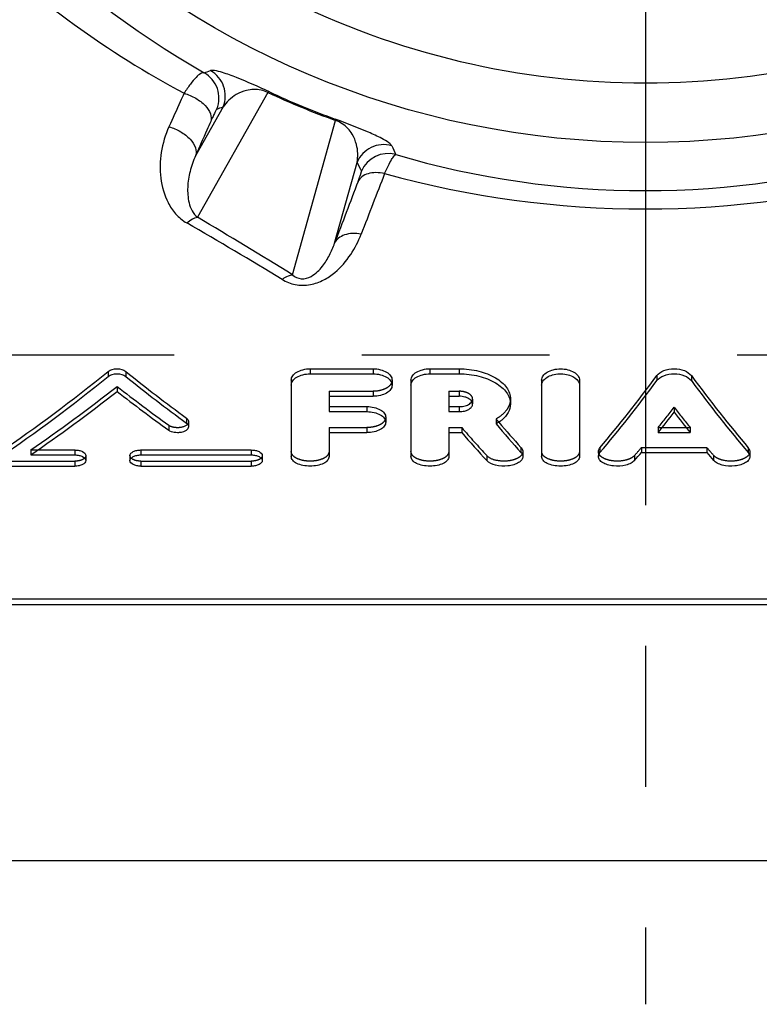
# Model space of a CAD drawing. Header units: millimetres. Extents: x 433 to 567, y 440 to 560.
# Tile 2 of 6: x 478 to 504, y 440 to 474. Entities that reach past the tile are written whole.
import ezdxf

# ---------------------------------------------------------------- set-up
doc = ezdxf.new("R2010")
doc.units = ezdxf.units.MM
doc.header["$LTSCALE"] = 65.185185
doc.linetypes.add('CENTER', pattern=[0.6, 0.375, -0.075, 0.075, -0.075])
doc.linetypes.add('HIDDEN', pattern=[0.2, 0.1, -0.1])
for name, color, linetype in [('ACHSEN_S', 7, 'CONTINUOUS'), ('FASEN', 7, 'CONTINUOUS'), ('FLAECHEN', 7, 'CONTINUOUS'), ('KONST.EL_MIT_GEO', 7, 'CONTINUOUS')]:
    doc.layers.add(name, color=color, linetype=linetype)

msp = doc.modelspace()

# ---------------------------------------------------------------- linework, layer by layer
at = {"layer": 'ACHSEN_S', "color": 2, "linetype": 'CENTER'}
msp.add_line((500, 560), (500, 440), dxfattribs=at)
at = {"layer": 'FASEN', "color": 7, "linetype": 'CONTINUOUS'}
msp.add_circle((500, 500), 30.07, dxfattribs=at)
msp.add_arc((500, 500), 28, 243.2587, 296.7413, dxfattribs=at)
at = {"layer": 'FLAECHEN', "color": 8, "linetype": 'HIDDEN'}
msp.add_line((438, 462.553), (562, 462.553), dxfattribs=at)
at = {"layer": 'KONST.EL_MIT_GEO', "color": 7, "linetype": 'CONTINUOUS'}
for p, q in [((486.887, 471.669), (484.439, 467.333)), ((485.331, 471.169), (484.374, 469.473)), ((487.747, 465.331), (489.24, 470.695)), ((489.203, 466.43), (489.986, 469.241)), ((488.355, 462.072), (490.544, 462.072)), ((488.355, 462.072), (488.355, 461.897)), ((490.544, 462.072), (490.544, 461.897)), ((492.513, 462.072), (493.533, 462.072)), ((492.513, 462.072), (492.513, 461.897)), ((493.533, 462.072), (493.533, 461.897)), ((481.341, 461.979), (481.341, 461.804)), ((481.954, 461.979), (481.954, 461.804)), ((487.698, 461.677), (487.698, 459.023)), ((488.355, 461.897), (490.544, 461.897)), ((491.2, 461.677), (491.2, 461.503)), ((491.857, 461.677), (491.857, 459.023)), ((492.513, 461.897), (493.533, 461.897)), ((496.396, 461.677), (496.396, 459.023)), ((497.709, 461.677), (497.709, 459.023)), ((500.396, 461.835), (500.396, 461.661)), ((501.598, 461.835), (501.598, 461.661)), ((489.011, 461.117), (490.544, 461.117)), ((489.011, 461.117), (489.011, 460.584)), ((493.17, 461.117), (493.533, 461.117)), ((493.17, 461.117), (493.17, 460.584)), ((489.011, 460.758), (490.325, 460.758)), ((490.325, 460.758), (490.325, 460.584)), ((493.17, 460.758), (493.533, 460.758)), ((493.533, 460.758), (493.533, 460.584)), ((484.055, 460.36), (484.055, 460.187)), ((489.011, 460.584), (490.325, 460.584)), ((490.981, 460.391), (490.981, 460.217)), ((493.17, 460.584), (493.533, 460.584)), ((484.132, 460.234), (484.132, 460.061)), ((500.579, 460.031), (501.415, 460.031)), ((489.011, 459.858), (490.325, 459.858)), ((489.011, 459.858), (489.011, 459.023)), ((493.17, 459.858), (493.619, 459.858)), ((493.17, 459.858), (493.17, 459.023)), ((500.438, 459.858), (501.556, 459.858)), ((478.898, 459.252), (480.181, 459.252)), ((480.181, 459.252), (480.181, 459.079)), ((482.479, 459.252), (486.309, 459.252)), ((482.479, 459.252), (482.479, 459.079)), ((486.309, 459.252), (486.309, 459.079)), ((495.678, 459.339), (495.678, 459.166)), ((498.422, 459.332), (498.422, 459.159)), ((503.572, 459.332), (503.572, 459.159)), ((478.648, 459.079), (480.181, 459.079)), ((480.564, 459.057), (480.564, 458.883)), ((482.096, 459.057), (482.096, 458.883)), ((482.479, 459.079), (486.309, 459.079)), ((486.692, 459.057), (486.692, 458.883)), ((495.74, 459.196), (495.74, 459.023)), ((498.366, 459.196), (498.366, 459.023)), ((499.86, 459.164), (502.133, 459.164)), ((503.628, 459.196), (503.628, 459.023)), ((477.883, 458.691), (480.181, 458.691)), ((482.479, 458.691), (486.309, 458.691)), ((468.912, 454.08), (531.088, 454.08)), ((468.912, 453.887), (531.088, 453.887)), ((438, 445), (562, 445))]:
    msp.add_line(p, q, dxfattribs=at)
at = {"layer": 'KONST.EL_MIT_GEO', "color": 8, "linetype": 'HIDDEN'}
for p, q in [((481.648, 461.461), (481.648, 461.287)), ((489.011, 461.291), (490.544, 461.291)), ((489.011, 461.291), (489.011, 461.117)), ((490.544, 461.291), (490.544, 461.117)), ((493.17, 461.291), (493.533, 461.291)), ((493.17, 461.291), (493.17, 461.117)), ((493.533, 461.291), (493.533, 461.117)), ((493.998, 461.022), (493.998, 460.849)), ((495.312, 461.022), (495.312, 460.849)), ((500.997, 460.733), (500.997, 460.559)), ((494.814, 460.329), (494.814, 460.155)), ((483.442, 460.109), (483.442, 459.935)), ((489.011, 460.031), (490.325, 460.031)), ((489.011, 460.031), (489.011, 459.858)), ((490.325, 460.031), (490.325, 459.858)), ((493.17, 460.031), (493.619, 460.031)), ((493.17, 460.031), (493.17, 459.858)), ((493.619, 460.031), (493.619, 459.858)), ((500.438, 460.031), (500.579, 460.031)), ((500.438, 460.031), (500.438, 459.858)), ((501.415, 460.031), (501.556, 460.031)), ((501.556, 460.031), (501.556, 459.858)), ((478.648, 459.252), (478.898, 459.252)), ((478.648, 459.252), (478.648, 459.079)), ((499.86, 459.337), (502.133, 459.337)), ((499.86, 459.337), (499.86, 459.164)), ((502.133, 459.337), (502.133, 459.164)), ((494.488, 459.055), (494.488, 458.881)), ((499.624, 459.061), (499.624, 458.888)), ((502.37, 459.061), (502.37, 458.888)), ((477.883, 458.864), (480.181, 458.864)), ((480.181, 458.864), (480.181, 458.691)), ((482.479, 458.864), (486.309, 458.864)), ((482.479, 458.864), (482.479, 458.691)), ((486.309, 458.864), (486.309, 458.691))]:
    msp.add_line(p, q, dxfattribs=at)
at = {"layer": 'KONST.EL_MIT_GEO', "color": 7, "linetype": 'CONTINUOUS'}
for centre, radius, start, end in [((500.411, 499.784), 31.629, 208.8483, 240.1611), ((452.788, 559.322), 92.634, 290.13374, 290.27516), ((484.187, 471.474), 1.001, 337.5795, 60.925), ((484.406, 471.55), 1.001, 337.5785, 61.1955), ((498.881, 497.298), 28.296, 244.9203, 250.0797), ((498.514, 496.412), 27.299, 244.9091, 250.0909), ((452.941, 563.205), 97.57, 289.25233, 289.38844), ((490.91, 468.856), 1.001, 73.8045, 157.4215), ((491.059, 468.546), 1.001, 74.2076, 157.4223), ((575.495, 508.637), 92.814, 204.72392, 204.93379), ((578.136, 511.5), 97.756, 205.61301, 205.81499), ((500, 498.945), 30.685, 253.591, 286.409), ((1043.696, 253.551), 593.205, 158.71876, 158.936815), ((500, 501.629), 34.005, 254.5507, 285.4489), ((1063.521, 249.803), 613.814, 159.119459, 159.334052), ((401.266, 323.634), 165.679, 58.68402, 60.01385), ((400.709, 325.22), 164.945, 58.15125, 59.49436)]:
    msp.add_arc(centre, radius, start, end, dxfattribs=at)
for centre, major_axis, ratio, start_param, end_param in [((477.118, 500), (25.961, 45.435), 0.533628, -2.30915, -2.202891), ((477.118, 500), (26.07, 45.626), 0.533628, -2.309204, -2.203393), ((486.189, 500), (-26.082, 45.409), 0.534413, -4.082174, -4.022949), ((486.189, 500), (-26.191, 45.6), 0.534413, -4.081672, -4.022698), ((498.016, 500), (12.065, 47.3), 0.360812, -2.506826, -2.412121), ((498.016, 500), (12.116, 47.499), 0.360812, -2.506907, -2.412602), ((503.977, 500), (-12.065, 47.3), 0.360812, -3.871064, -3.776359), ((503.977, 500), (-12.116, 47.499), 0.360812, -3.870584, -3.776278), ((478.075, 500), (26.07, 45.626), 0.533628, -2.305983, -2.221707), ((485.232, 500), (-26.191, 45.6), 0.534413, -4.063349, -4.013047), ((499.451, 500), (12.116, 47.499), 0.360812, -2.479169, -2.452502), ((502.543, 500), (-12.116, 47.499), 0.360812, 2.452502, 2.479169), ((496.114, 500), (-13.063, 47.442), 0.379473, -3.827777, -3.788885), ((496.114, 500), (-13.008, 47.243), 0.379473, 2.459508, 2.494218), ((494.665, 500), (-13.063, 47.442), 0.379473, -3.81635, -3.777249), ((499.451, 500), (12.116, 47.499), 0.360812, -2.517996, -2.506716), ((502.543, 500), (-12.116, 47.499), 0.360812, -3.776469, -3.765189)]:
    msp.add_ellipse(centre, major_axis=major_axis, ratio=ratio, start_param=start_param, end_param=end_param, dxfattribs=at)
at = {"layer": 'KONST.EL_MIT_GEO', "color": 8, "linetype": 'HIDDEN'}
for centre, major_axis, ratio, start_param, end_param in [((478.075, 500), (25.961, 45.435), 0.533628, -2.305915, -2.221283), ((485.232, 500), (-26.082, 45.409), 0.534413, -4.063773, -4.013258), ((499.451, 500), (12.065, 47.3), 0.360812, -2.478971, -2.452191), ((502.543, 500), (-12.065, 47.3), 0.360812, -3.830995, -3.804214), ((496.114, 500), (-13.008, 47.243), 0.379473, -3.828024, -3.823677), ((494.665, 500), (-13.008, 47.243), 0.379473, -3.816548, -3.777283), ((499.451, 500), (12.065, 47.3), 0.360812, -2.517962, -2.506634), ((502.543, 500), (-12.065, 47.3), 0.360812, -3.776552, -3.765223)]:
    msp.add_ellipse(centre, major_axis=major_axis, ratio=ratio, start_param=start_param, end_param=end_param, dxfattribs=at)
at = {"layer": 'KONST.EL_MIT_GEO', "color": 7, "linetype": 'CONTINUOUS'}
for points, knots in [([(471.077, 484.015), (472.602, 481.41), (476.393, 476.625), (481.336, 473.056), (483.977, 471.64)], [0, 0, 0, 0, 0.501836, 1, 1, 1, 1]), ([(484.674, 472.348), (484.636, 472.361), (484.52, 472.316), (484.371, 472.174), (484.176, 471.941), (484.047, 471.749), (483.977, 471.64)], [0, 0, 0, 0, 0.116759, 0.321233, 0.619618, 1, 1, 1, 1]), ([(486.937, 471.689), (486.562, 471.865), (486.025, 472.104), (485.386, 472.343), (485.099, 472.424), (484.956, 472.439), (484.907, 472.434), (484.888, 472.427)], [0, 0, 0, 0, 0.567831, 0.803069, 0.933312, 0.973152, 1, 1, 1, 1]), ([(483.977, 471.64), (483.933, 471.543), (483.758, 471.155), (483.582, 470.767), (483.451, 470.477)], [0, 0, 0, 0, 0.251941, 1, 1, 1, 1]), ([(483.977, 471.64), (484.118, 471.6), (484.383, 471.487), (484.703, 471.244), (484.909, 470.963), (484.93, 470.744), (484.901, 470.661)], [0, 0, 0, 0, 0.301055, 0.584425, 0.818568, 1, 1, 1, 1]), ([(486.887, 471.669), (486.738, 471.746), (486.476, 471.796), (486.099, 471.742), (485.798, 471.617), (485.527, 471.411), (485.389, 471.251), (485.331, 471.169)], [0, 0, 0, 0, 0.284002, 0.427656, 0.644637, 0.828592, 1, 1, 1, 1]), ([(486.937, 471.689), (486.934, 471.689), (486.915, 471.689), (486.899, 471.678), (486.887, 471.669)], [0, 0, 0, 0, 0.188182, 1, 1, 1, 1]), ([(485.112, 471.092), (485.109, 471.09), (485.101, 471.078), (485.087, 471.056), (485.068, 471.019), (485.031, 470.946), (484.974, 470.825), (484.927, 470.72), (484.901, 470.661)], [0, 0, 0, 0, 0.026008, 0.082138, 0.168212, 0.283135, 0.593941, 1, 1, 1, 1]), ([(484.901, 470.661), (484.856, 470.561), (484.681, 470.165), (484.506, 469.769), (484.374, 469.473)], [0, 0, 0, 0, 0.251951, 1, 1, 1, 1]), ([(489.218, 470.744), (489.22, 470.742), (489.234, 470.729), (489.238, 470.709), (489.24, 470.695)], [0, 0, 0, 0, 0.18808, 1, 1, 1, 1]), ([(491.189, 469.818), (491.181, 469.835), (491.149, 469.874), (491.037, 469.964), (490.777, 470.11), (490.157, 470.393), (489.608, 470.603), (489.218, 470.744)], [0, 0, 0, 0, 0.026847, 0.066686, 0.196922, 0.432144, 1, 1, 1, 1]), ([(489.986, 469.241), (490.003, 469.34), (490.018, 469.551), (489.972, 469.887), (489.848, 470.189), (489.62, 470.494), (489.399, 470.643), (489.24, 470.695)], [0, 0, 0, 0, 0.171402, 0.355351, 0.57232, 0.715959, 1, 1, 1, 1]), ([(483.451, 470.477), (483.323, 470.195), (483.147, 469.605), (483.121, 468.692), (483.327, 467.953), (483.673, 467.432), (483.926, 467.22), (484.071, 467.136)], [0, 0, 0, 0, 0.252057, 0.494937, 0.736855, 0.863502, 1, 1, 1, 1]), ([(483.451, 470.477), (483.593, 470.438), (483.861, 470.325), (484.183, 470.076), (484.388, 469.785), (484.405, 469.559), (484.374, 469.473)], [0, 0, 0, 0, 0.297573, 0.579006, 0.814133, 1, 1, 1, 1]), ([(484.374, 469.473), (484.292, 469.298), (484.166, 468.94), (484.083, 468.384), (484.115, 467.826), (484.285, 467.453), (484.439, 467.333)], [0, 0, 0, 0, 0.256431, 0.501049, 0.740759, 1, 1, 1, 1]), ([(490.942, 468.852), (490.983, 468.945), (491.058, 469.109), (491.166, 469.314), (491.245, 469.439), (491.298, 469.495), (491.322, 469.509), (491.332, 469.509)], [0, 0, 0, 0, 0.394534, 0.69827, 0.899849, 0.961496, 1, 1, 1, 1]), ([(490.018, 468.579), (490.036, 468.627), (490.068, 468.71), (490.102, 468.807), (490.121, 468.867), (490.13, 468.897), (490.134, 468.917), (490.136, 468.927), (490.135, 468.93)], [0, 0, 0, 0, 0.411253, 0.721382, 0.834668, 0.91896, 0.973844, 1, 1, 1, 1]), ([(490.942, 468.852), (490.842, 468.874), (490.647, 468.896), (490.373, 468.863), (490.149, 468.761), (490.048, 468.642), (490.018, 468.579)], [0, 0, 0, 0, 0.297631, 0.565706, 0.797216, 1, 1, 1, 1]), ([(484.071, 467.136), (484.13, 467.189), (484.243, 467.274), (484.378, 467.326), (484.439, 467.333)], [0, 0, 0, 0, 0.562901, 1, 1, 1, 1]), ([(490.126, 466.747), (490.027, 466.766), (489.832, 466.783), (489.558, 466.737), (489.334, 466.621), (489.233, 466.496), (489.203, 466.43)], [0, 0, 0, 0, 0.290539, 0.555439, 0.789517, 1, 1, 1, 1]), ([(487.379, 465.176), (487.519, 465.091), (487.841, 464.961), (488.358, 464.964), (488.828, 465.137), (489.323, 465.477), (489.783, 466.012), (490.031, 466.5), (490.126, 466.747)], [0, 0, 0, 0, 0.136343, 0.282403, 0.420645, 0.547277, 0.779612, 1, 1, 1, 1]), ([(487.747, 465.331), (487.829, 465.26), (488.052, 465.153), (488.379, 465.253), (488.611, 465.435), (488.781, 465.625), (488.916, 465.819), (489.066, 466.083), (489.154, 466.29), (489.203, 466.43)], [0, 0, 0, 0, 0.154239, 0.322647, 0.453649, 0.570874, 0.681936, 0.789678, 1, 1, 1, 1]), ([(487.379, 465.176), (487.41, 465.199), (487.521, 465.273), (487.652, 465.327), (487.747, 465.331)], [0, 0, 0, 0, 0.289415, 1, 1, 1, 1]), ([(481.341, 461.979), (481.424, 462.046), (481.647, 462.097), (481.871, 462.046), (481.954, 461.979)], [0, 0, 0, 0, 0.499894, 1, 1, 1, 1]), ([(487.698, 461.677), (487.698, 461.73), (487.742, 461.847), (487.896, 461.971), (488.108, 462.053), (488.27, 462.072), (488.355, 462.072)], [0, 0, 0, 0, 0.189359, 0.418899, 0.695054, 1, 1, 1, 1]), ([(490.544, 462.072), (490.628, 462.072), (490.79, 462.053), (491.002, 461.971), (491.156, 461.847), (491.2, 461.73), (491.2, 461.677)], [0, 0, 0, 0, 0.304987, 0.581109, 0.810645, 1, 1, 1, 1]), ([(491.857, 461.677), (491.857, 461.73), (491.901, 461.847), (492.054, 461.971), (492.267, 462.053), (492.429, 462.072), (492.513, 462.072)], [0, 0, 0, 0, 0.189359, 0.418899, 0.695054, 1, 1, 1, 1]), ([(493.533, 462.072), (493.762, 462.072), (494.2, 462.021), (494.7, 461.832), (495.011, 461.61), (495.225, 461.383), (495.312, 461.161), (495.312, 461.023)], [0, 0, 0, 0, 0.306414, 0.583707, 0.705327, 0.814194, 1, 1, 1, 1]), ([(496.396, 461.677), (496.396, 461.73), (496.44, 461.847), (496.594, 461.971), (496.806, 462.053), (497.053, 462.081), (497.299, 462.053), (497.512, 461.971), (497.665, 461.847), (497.709, 461.73), (497.709, 461.677)], [0, 0, 0, 0, 0.094688, 0.209449, 0.347526, 0.5, 0.652475, 0.790552, 0.905312, 1, 1, 1, 1]), ([(500.396, 461.835), (500.454, 461.915), (500.654, 462.037), (500.997, 462.091), (501.34, 462.037), (501.539, 461.915), (501.598, 461.835)], [0, 0, 0, 0, 0.22404, 0.5, 0.77596, 1, 1, 1, 1]), ([(481.341, 461.804), (481.424, 461.871), (481.647, 461.923), (481.871, 461.871), (481.954, 461.804)], [0, 0, 0, 0, 0.499894, 1, 1, 1, 1]), ([(487.698, 461.503), (487.698, 461.556), (487.742, 461.672), (487.896, 461.797), (488.108, 461.879), (488.27, 461.897), (488.355, 461.897)], [0, 0, 0, 0, 0.189289, 0.418811, 0.694997, 1, 1, 1, 1]), ([(490.544, 461.897), (490.628, 461.897), (490.79, 461.879), (491.002, 461.797), (491.156, 461.672), (491.2, 461.556), (491.2, 461.503)], [0, 0, 0, 0, 0.305045, 0.581198, 0.810716, 1, 1, 1, 1]), ([(491.857, 461.503), (491.857, 461.556), (491.901, 461.672), (492.054, 461.797), (492.267, 461.879), (492.429, 461.897), (492.513, 461.897)], [0, 0, 0, 0, 0.189289, 0.418811, 0.694997, 1, 1, 1, 1]), ([(493.533, 461.897), (493.762, 461.897), (494.2, 461.847), (494.7, 461.657), (495.011, 461.436), (495.225, 461.209), (495.312, 460.987), (495.312, 460.849)], [0, 0, 0, 0, 0.306465, 0.583784, 0.705401, 0.814252, 1, 1, 1, 1]), ([(496.396, 461.503), (496.396, 461.554), (496.436, 461.665), (496.579, 461.788), (496.779, 461.871), (497.014, 461.906), (497.255, 461.886), (497.513, 461.808), (497.682, 461.662), (497.705, 461.55)], [0, 0, 0, 0, 0.093895, 0.206642, 0.342014, 0.492549, 0.645296, 0.786648, 1, 1, 1, 1]), ([(500.396, 461.661), (500.454, 461.74), (500.654, 461.863), (500.997, 461.916), (501.34, 461.863), (501.539, 461.74), (501.598, 461.661)], [0, 0, 0, 0, 0.224017, 0.5, 0.775983, 1, 1, 1, 1]), ([(491.2, 461.503), (491.2, 461.451), (491.156, 461.335), (491.002, 461.213), (490.79, 461.135), (490.628, 461.117), (490.544, 461.117)], [0, 0, 0, 0, 0.188885, 0.417413, 0.693743, 1, 1, 1, 1]), ([(493.789, 461.073), (493.77, 461.08), (493.687, 461.107), (493.599, 461.117), (493.533, 461.117)], [0, 0, 0, 0, 0.238206, 1, 1, 1, 1]), ([(493.998, 460.849), (493.998, 460.895), (493.943, 461), (493.846, 461.051), (493.789, 461.073)], [0, 0, 0, 0, 0.432337, 1, 1, 1, 1]), ([(490.325, 460.758), (490.409, 460.758), (490.57, 460.741), (490.781, 460.665), (490.935, 460.551), (490.981, 460.44), (490.981, 460.391)], [0, 0, 0, 0, 0.310853, 0.590334, 0.818149, 1, 1, 1, 1]), ([(493.533, 460.584), (493.593, 460.584), (493.707, 460.596), (493.857, 460.65), (493.967, 460.733), (493.998, 460.813), (493.998, 460.849)], [0, 0, 0, 0, 0.308986, 0.58695, 0.814761, 1, 1, 1, 1]), ([(493.533, 460.758), (493.556, 460.758), (493.642, 460.761), (493.729, 460.779), (493.789, 460.801)], [0, 0, 0, 0, 0.259083, 1, 1, 1, 1]), ([(493.789, 460.801), (493.81, 460.809), (493.879, 460.839), (493.944, 460.889), (493.973, 460.935)], [0, 0, 0, 0, 0.285574, 1, 1, 1, 1]), ([(495.312, 460.849), (495.312, 460.747), (495.25, 460.527), (495.098, 460.362), (495.008, 460.288)], [0, 0, 0, 0, 0.466695, 1, 1, 1, 1]), ([(484.055, 460.36), (484.067, 460.352), (484.105, 460.32), (484.132, 460.27), (484.132, 460.234)], [0, 0, 0, 0, 0.288851, 1, 1, 1, 1]), ([(490.325, 460.584), (490.409, 460.584), (490.57, 460.567), (490.781, 460.492), (490.935, 460.377), (490.981, 460.266), (490.981, 460.217)], [0, 0, 0, 0, 0.310889, 0.590388, 0.818192, 1, 1, 1, 1]), ([(495.008, 460.288), (494.993, 460.276), (494.932, 460.227), (494.866, 460.185), (494.814, 460.155)], [0, 0, 0, 0, 0.241094, 1, 1, 1, 1]), ([(484.132, 460.06), (484.132, 459.951), (483.933, 459.862), (483.753, 459.849), (483.605, 459.86), (483.498, 459.895), (483.442, 459.935)], [0, 0, 0, 0, 0.426005, 0.579231, 0.732724, 1, 1, 1, 1]), ([(484.055, 460.187), (484.067, 460.178), (484.105, 460.146), (484.132, 460.096), (484.132, 460.06)], [0, 0, 0, 0, 0.28888, 1, 1, 1, 1]), ([(490.981, 460.217), (490.981, 460.168), (490.935, 460.058), (490.781, 459.946), (490.57, 459.874), (490.409, 459.858), (490.325, 459.858)], [0, 0, 0, 0, 0.181347, 0.40814, 0.687838, 1, 1, 1, 1]), ([(480.181, 459.252), (480.23, 459.252), (480.325, 459.242), (480.466, 459.201), (480.564, 459.116), (480.564, 459.057)], [0, 0, 0, 0, 0.322754, 0.610472, 1, 1, 1, 1]), ([(482.096, 459.057), (482.096, 459.116), (482.194, 459.201), (482.336, 459.242), (482.43, 459.252), (482.479, 459.252)], [0, 0, 0, 0, 0.389527, 0.677246, 1, 1, 1, 1]), ([(486.309, 459.252), (486.359, 459.252), (486.453, 459.242), (486.594, 459.201), (486.692, 459.116), (486.692, 459.057)], [0, 0, 0, 0, 0.322754, 0.610472, 1, 1, 1, 1]), ([(495.678, 459.339), (495.688, 459.328), (495.72, 459.287), (495.74, 459.234), (495.74, 459.196)], [0, 0, 0, 0, 0.275256, 1, 1, 1, 1]), ([(498.366, 459.196), (498.366, 459.208), (498.371, 459.258), (498.397, 459.303), (498.422, 459.332)], [0, 0, 0, 0, 0.235372, 1, 1, 1, 1]), ([(503.572, 459.332), (503.581, 459.322), (503.61, 459.282), (503.628, 459.232), (503.628, 459.196)], [0, 0, 0, 0, 0.273207, 1, 1, 1, 1]), ([(480.181, 459.079), (480.23, 459.079), (480.325, 459.069), (480.466, 459.027), (480.564, 458.943), (480.564, 458.883)], [0, 0, 0, 0, 0.32276, 0.610482, 1, 1, 1, 1]), ([(482.096, 458.883), (482.096, 458.943), (482.194, 459.027), (482.336, 459.069), (482.43, 459.079), (482.479, 459.079)], [0, 0, 0, 0, 0.389517, 0.67724, 1, 1, 1, 1]), ([(486.309, 459.079), (486.359, 459.079), (486.453, 459.069), (486.594, 459.027), (486.692, 458.943), (486.692, 458.883)], [0, 0, 0, 0, 0.32276, 0.610482, 1, 1, 1, 1]), ([(489.011, 459.023), (489.011, 458.977), (488.963, 458.873), (488.809, 458.772), (488.599, 458.705), (488.355, 458.683), (488.111, 458.705), (487.901, 458.772), (487.747, 458.873), (487.698, 458.977), (487.698, 459.023)], [0, 0, 0, 0, 0.086665, 0.199167, 0.340815, 0.5, 0.659186, 0.800833, 0.913335, 1, 1, 1, 1]), ([(493.17, 459.023), (493.17, 458.977), (493.122, 458.873), (492.967, 458.772), (492.757, 458.705), (492.513, 458.683), (492.269, 458.705), (492.06, 458.772), (491.905, 458.873), (491.857, 458.977), (491.857, 459.023)], [0, 0, 0, 0, 0.086665, 0.199167, 0.340815, 0.5, 0.659186, 0.800833, 0.913335, 1, 1, 1, 1]), ([(495.74, 459.023), (495.74, 458.984), (495.706, 458.896), (495.589, 458.801), (495.423, 458.731), (495.152, 458.679), (494.822, 458.695), (494.565, 458.797), (494.488, 458.881)], [0, 0, 0, 0, 0.081982, 0.1836, 0.310346, 0.456552, 0.759982, 1, 1, 1, 1]), ([(495.678, 459.166), (495.688, 459.155), (495.72, 459.114), (495.74, 459.061), (495.74, 459.023)], [0, 0, 0, 0, 0.27526, 1, 1, 1, 1]), ([(497.709, 459.023), (497.709, 458.977), (497.661, 458.873), (497.507, 458.772), (497.297, 458.705), (497.053, 458.683), (496.809, 458.705), (496.599, 458.772), (496.445, 458.873), (496.396, 458.977), (496.396, 459.023)], [0, 0, 0, 0, 0.086665, 0.199167, 0.340815, 0.5, 0.659186, 0.800833, 0.913335, 1, 1, 1, 1]), ([(498.366, 459.023), (498.366, 459.035), (498.371, 459.084), (498.397, 459.13), (498.422, 459.159)], [0, 0, 0, 0, 0.235371, 1, 1, 1, 1]), ([(499.624, 458.888), (499.59, 458.849), (499.493, 458.781), (499.246, 458.694), (498.96, 458.678), (498.687, 458.73), (498.519, 458.799), (498.4, 458.895), (498.366, 458.984), (498.366, 459.023)], [0, 0, 0, 0, 0.107431, 0.239594, 0.542426, 0.68897, 0.816135, 0.918005, 1, 1, 1, 1]), ([(503.628, 459.023), (503.628, 458.984), (503.594, 458.895), (503.474, 458.799), (503.306, 458.73), (503.033, 458.678), (502.747, 458.694), (502.501, 458.781), (502.404, 458.849), (502.37, 458.888)], [0, 0, 0, 0, 0.081995, 0.183865, 0.31103, 0.457574, 0.760406, 0.892569, 1, 1, 1, 1]), ([(503.572, 459.159), (503.581, 459.149), (503.61, 459.109), (503.628, 459.059), (503.628, 459.023)], [0, 0, 0, 0, 0.273211, 1, 1, 1, 1]), ([(480.564, 458.883), (480.564, 458.824), (480.466, 458.74), (480.324, 458.701), (480.23, 458.691), (480.181, 458.691)], [0, 0, 0, 0, 0.38843, 0.676359, 1, 1, 1, 1]), ([(482.479, 458.691), (482.43, 458.691), (482.336, 458.701), (482.195, 458.74), (482.096, 458.824), (482.096, 458.883)], [0, 0, 0, 0, 0.323641, 0.611569, 1, 1, 1, 1]), ([(486.692, 458.883), (486.692, 458.824), (486.594, 458.74), (486.453, 458.701), (486.359, 458.691), (486.309, 458.691)], [0, 0, 0, 0, 0.38843, 0.676359, 1, 1, 1, 1])]:
    msp.add_open_spline(points, degree=3, knots=knots, dxfattribs=at)
at = {"layer": 'KONST.EL_MIT_GEO', "color": 8, "linetype": 'HIDDEN'}
for points, knots in [([(491.2, 461.677), (491.2, 461.625), (491.156, 461.509), (491.002, 461.387), (490.79, 461.309), (490.628, 461.291), (490.544, 461.291)], [0, 0, 0, 0, 0.188955, 0.417497, 0.693796, 1, 1, 1, 1]), ([(493.998, 461.022), (493.998, 461.058), (493.966, 461.139), (493.857, 461.223), (493.707, 461.279), (493.593, 461.291), (493.533, 461.291)], [0, 0, 0, 0, 0.185601, 0.414136, 0.691941, 1, 1, 1, 1]), ([(495.312, 461.023), (495.312, 460.957), (495.288, 460.822), (495.145, 460.557), (494.954, 460.409), (494.814, 460.329)], [0, 0, 0, 0, 0.220099, 0.453708, 1, 1, 1, 1]), ([(490.981, 460.391), (490.981, 460.342), (490.935, 460.231), (490.781, 460.12), (490.57, 460.048), (490.409, 460.031), (490.325, 460.031)], [0, 0, 0, 0, 0.181389, 0.408188, 0.687869, 1, 1, 1, 1]), ([(484.132, 460.234), (484.132, 460.124), (483.933, 460.035), (483.753, 460.023), (483.605, 460.033), (483.498, 460.068), (483.442, 460.109)], [0, 0, 0, 0, 0.426028, 0.579245, 0.732729, 1, 1, 1, 1]), ([(480.564, 459.057), (480.564, 458.998), (480.466, 458.914), (480.324, 458.874), (480.23, 458.864), (480.181, 458.864)], [0, 0, 0, 0, 0.388435, 0.676362, 1, 1, 1, 1]), ([(482.479, 458.864), (482.43, 458.864), (482.336, 458.874), (482.195, 458.914), (482.096, 458.998), (482.096, 459.057)], [0, 0, 0, 0, 0.323638, 0.611564, 1, 1, 1, 1]), ([(486.692, 459.057), (486.692, 458.998), (486.594, 458.914), (486.453, 458.874), (486.359, 458.864), (486.309, 458.864)], [0, 0, 0, 0, 0.388435, 0.676362, 1, 1, 1, 1]), ([(489.011, 459.196), (489.011, 459.15), (488.963, 459.046), (488.809, 458.945), (488.599, 458.879), (488.355, 458.856), (488.111, 458.879), (487.901, 458.945), (487.747, 459.046), (487.698, 459.15), (487.698, 459.196)], [0, 0, 0, 0, 0.086669, 0.199172, 0.340817, 0.5, 0.659184, 0.800829, 0.913331, 1, 1, 1, 1]), ([(493.17, 459.196), (493.17, 459.15), (493.122, 459.046), (492.967, 458.945), (492.757, 458.879), (492.513, 458.856), (492.269, 458.879), (492.06, 458.945), (491.905, 459.046), (491.857, 459.15), (491.857, 459.196)], [0, 0, 0, 0, 0.086669, 0.199172, 0.340817, 0.5, 0.659184, 0.800829, 0.913331, 1, 1, 1, 1]), ([(495.74, 459.196), (495.74, 459.157), (495.706, 459.07), (495.589, 458.974), (495.423, 458.904), (495.152, 458.852), (494.822, 458.868), (494.565, 458.971), (494.488, 459.055)], [0, 0, 0, 0, 0.081987, 0.183606, 0.310352, 0.456556, 0.759983, 1, 1, 1, 1]), ([(497.709, 459.196), (497.709, 459.15), (497.661, 459.046), (497.507, 458.945), (497.297, 458.879), (497.053, 458.856), (496.809, 458.879), (496.599, 458.945), (496.445, 459.046), (496.396, 459.15), (496.396, 459.196)], [0, 0, 0, 0, 0.086669, 0.199172, 0.340817, 0.5, 0.659184, 0.800829, 0.913331, 1, 1, 1, 1]), ([(499.624, 459.061), (499.59, 459.022), (499.493, 458.955), (499.246, 458.867), (498.96, 458.851), (498.687, 458.903), (498.519, 458.973), (498.4, 459.068), (498.366, 459.157), (498.366, 459.196)], [0, 0, 0, 0, 0.107431, 0.239593, 0.542422, 0.688964, 0.816128, 0.918, 1, 1, 1, 1]), ([(503.628, 459.196), (503.628, 459.157), (503.594, 459.068), (503.474, 458.973), (503.306, 458.903), (503.033, 458.851), (502.747, 458.867), (502.501, 458.955), (502.404, 459.022), (502.37, 459.061)], [0, 0, 0, 0, 0.082, 0.183872, 0.311036, 0.457578, 0.760407, 0.892569, 1, 1, 1, 1])]:
    msp.add_open_spline(points, degree=3, knots=knots, dxfattribs=at)
at = {"layer": 'KONST.EL_MIT_GEO', "color": 7, "linetype": 'CONTINUOUS'}
msp.add_open_spline([(497.705, 461.55), (497.708, 461.534), (497.709, 461.519), (497.709, 461.503)], degree=3, dxfattribs=at)
at = {"layer": 'KONST.EL_MIT_GEO', "color": 8, "linetype": 'HIDDEN'}
msp.add_open_spline([(493.973, 460.935), (493.988, 460.961), (493.998, 460.992), (493.998, 461.022)], degree=3, dxfattribs=at)

doc.saveas('drawing.dxf')
